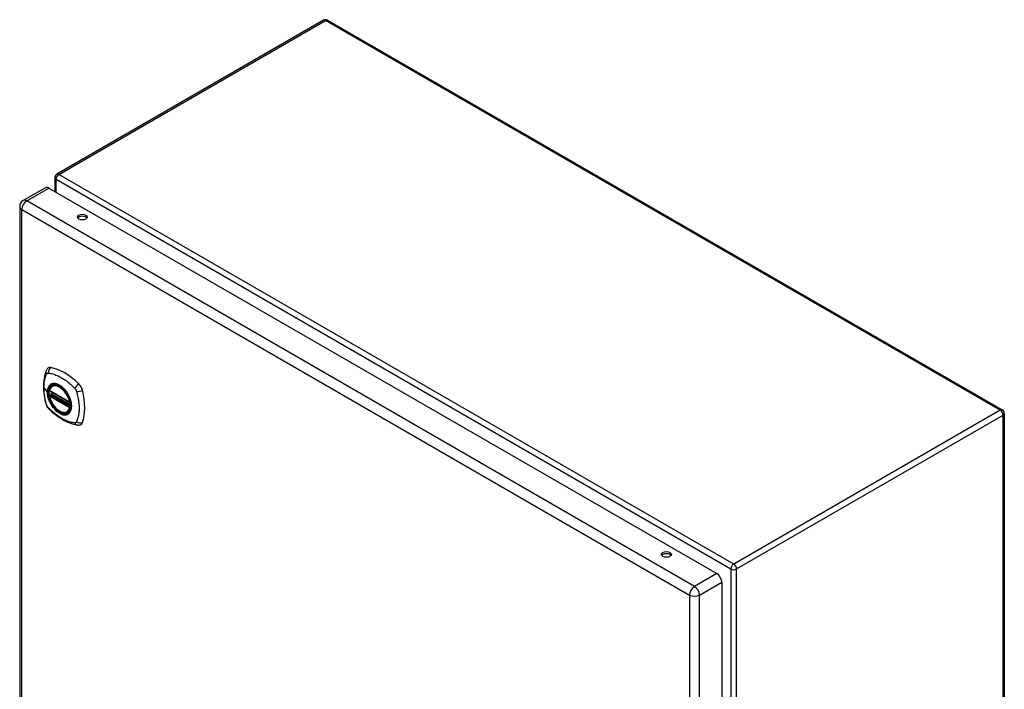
# Model space of a CAD drawing. Header units: inches. Extents: x 14 to 135, y 10 to 87.
# Tile 9 of 9: x 114 to 135, y 53 to 67. Entities that reach past the tile are written whole.
import ezdxf

# ---------------------------------------------------------------- set-up
doc = ezdxf.new("R2010")
doc.units = ezdxf.units.IN
doc.header["$MEASUREMENT"] = 0
doc.layers.add('Visible Edges(ANSI)', color=7, linetype='Continuous', lineweight=25)
doc.layers.add('Visible Tangent Edges(ANSI)', color=7, linetype='Continuous', lineweight=25)

msp = doc.modelspace()

# ---------------------------------------------------------------- linework, layer by layer
at = {"layer": 'Visible Edges(ANSI)'}
for p, q in [((120.664, 67.319), (115.126, 64.121)), ((120.748, 67.319), (134.771, 59.223)), ((115.084, 64.049), (115.084, 63.762)), ((114.887, 63.84), (114.425, 63.573)), ((114.96, 63.833), (128.838, 55.821)), ((114.352, 63.447), (114.352, 47.516)), ((114.977, 59.619), (115.391, 59.38)), ((114.996, 59.543), (114.996, 59.546)), ((115.002, 59.558), (115.043, 59.581)), ((115.033, 59.723), (115.044, 59.729)), ((114.977, 59.524), (114.991, 59.532)), ((115.346, 59.181), (115.357, 59.187)), ((134.813, 59.15), (134.813, 42.957)), ((128.941, 55.642), (128.941, 39.711))]:
    msp.add_line(p, q, dxfattribs=at)
at = {"layer": 'Visible Edges(ANSI)', "flags": 128}
for points in [[(114.9, 60.032), (114.892, 60.011), (114.885, 59.992), (114.88, 59.973), (114.875, 59.954), (114.871, 59.936), (114.867, 59.916), (114.86, 59.876), (114.854, 59.836), (114.85, 59.794), (114.848, 59.752), (114.847, 59.709), (114.847, 59.666), (114.85, 59.622), (114.854, 59.577), (114.859, 59.532), (114.866, 59.487), (114.874, 59.441), (114.884, 59.395), (114.89, 59.372), (114.893, 59.361), (114.896, 59.347)], [(114.938, 60.089), (114.925, 60.075), (114.914, 60.061), (114.906, 60.047), (114.9, 60.032)], [(114.971, 59.632), (114.975, 59.647), (114.981, 59.661), (114.987, 59.674), (114.994, 59.686), (115.003, 59.697), (115.012, 59.707), (115.022, 59.716), (115.033, 59.723)], [(114.991, 59.532), (114.993, 59.534), (114.995, 59.537), (114.996, 59.54), (114.996, 59.543)], [(115.286, 59.643), (115.305, 59.621), (115.322, 59.597), (115.339, 59.573), (115.355, 59.547), (115.369, 59.521), (115.382, 59.494), (115.393, 59.467), (115.403, 59.44)], [(114.896, 59.347), (114.901, 59.333), (114.906, 59.32), (114.912, 59.307), (114.918, 59.295), (114.926, 59.283), (114.934, 59.272), (114.942, 59.261), (114.952, 59.25)], [(115.346, 59.181), (115.335, 59.175), (115.323, 59.171), (115.31, 59.167), (115.297, 59.166), (115.283, 59.165), (115.269, 59.166), (115.255, 59.168), (115.24, 59.172), (115.226, 59.176), (115.211, 59.182), (115.196, 59.189), (115.182, 59.197), (115.167, 59.206), (115.153, 59.216), (115.138, 59.227), (115.124, 59.24), (115.11, 59.253), (115.097, 59.267), (115.084, 59.281), (115.071, 59.297), (115.059, 59.313), (115.047, 59.329), (115.036, 59.346), (115.026, 59.364), (115.016, 59.382), (115.008, 59.4), (114.999, 59.418), (114.992, 59.437), (114.985, 59.456), (114.98, 59.474), (114.975, 59.493), (114.971, 59.511)], [(114.952, 59.25), (114.962, 59.24), (114.971, 59.231), (114.989, 59.215), (115.023, 59.184), (115.058, 59.154), (115.094, 59.126), (115.13, 59.098), (115.167, 59.073), (115.204, 59.049), (115.241, 59.026), (115.278, 59.006), (115.316, 58.987), (115.354, 58.969), (115.392, 58.954), (115.431, 58.94), (115.469, 58.928), (115.507, 58.919), (115.526, 58.914), (115.536, 58.912), (115.547, 58.91)], [(115.547, 58.91), (115.563, 58.909), (115.579, 58.909), (115.597, 58.911), (115.615, 58.915)]]:
    msp.add_lwpolyline(points, dxfattribs=at)
at = {"layer": 'Visible Edges(ANSI)'}
for centre, radius, start, end in [((120.706, 67.246), 0.084, 60, 120), ((115.168, 64.049), 0.084, 120, 180), ((114.498, 63.447), 0.146, 120, 180), ((114.983, 59.629), 0.0118, 166.5554, 240), ((115.008, 59.547), 0.0118, 120, 187.8283), ((114.983, 59.513), 0.0118, 120, 190.611), ((115.397, 59.39), 0.0118, 240, 282.6344), ((134.729, 59.15), 0.084, 0, 60)]:
    msp.add_arc(centre, radius, start, end, dxfattribs=at)
for centre, major_axis, start_param, end_param in [((114.96, 63.714), (-0.073, 0.126), 5.497787, 6.283185), ((115.653, 63.186), (0.102, 0), 0.378178, 2.763414), ((115.036, 59.943), (-0.089, 0.153), 5.825423, 6.408181), ((115.287, 58.946), (-0.64, 1.108), 5.170151, 5.825423), ((115.183, 59.448), (0.157, -0.273), 2.363977, 7.060801), ((115.538, 59.653), (0.089, -0.153), 1.113034, 2.028558), ((114.8, 59.79), (-0.64, 1.108), 3.599355, 4.254627), ((115.538, 59.074), (0.089, -0.153), 6.158189, 6.740947), ((127.792, 56.177), (0.102, 0), 0.378178, 2.763414), ((128.838, 55.702), (0.073, -0.126), 0.785398, 2.356194)]:
    msp.add_ellipse(centre, major_axis=major_axis, ratio=0.57735, start_param=start_param, end_param=end_param, dxfattribs=at)
for centre, major_axis in [((115.653, 63.229), (0.102, 0)), ((115.179, 59.446), (0.16, -0.277)), ((127.792, 56.221), (0.102, 0))]:
    msp.add_ellipse(centre, major_axis=major_axis, ratio=0.57735, dxfattribs=at)
at = {"layer": 'Visible Tangent Edges(ANSI)'}
for p, q in [((115.168, 64.117), (120.706, 67.315)), ((134.729, 59.218), (120.706, 67.315)), ((129.191, 56.021), (115.168, 64.117)), ((115.108, 64.014), (129.132, 55.918)), ((115.108, 63.748), (115.108, 64.014)), ((114.498, 63.566), (114.96, 63.833)), ((128.376, 55.554), (114.498, 63.566)), ((114.395, 63.387), (128.272, 55.375)), ((114.395, 47.457), (114.395, 63.387)), ((114.857, 59.681), (114.926, 59.591)), ((115.388, 59.386), (114.974, 59.625)), ((115.405, 59.31), (115.002, 59.542)), ((115.008, 59.557), (115.046, 59.579)), ((115.405, 59.328), (115.008, 59.557)), ((114.974, 59.509), (115.388, 59.27)), ((114.983, 59.523), (114.994, 59.53)), ((115.397, 59.284), (114.983, 59.523)), ((114.994, 59.53), (115.404, 59.293)), ((115.404, 59.288), (115.397, 59.284)), ((134.729, 59.218), (129.191, 56.021)), ((129.25, 55.918), (134.788, 59.115)), ((134.788, 42.923), (134.788, 59.115)), ((129.132, 55.918), (129.132, 39.725)), ((129.25, 39.725), (129.25, 55.918)), ((128.838, 55.821), (128.376, 55.554)), ((128.479, 55.375), (128.941, 55.642)), ((128.272, 55.375), (128.272, 39.444)), ((128.479, 39.444), (128.479, 55.375))]:
    msp.add_line(p, q, dxfattribs=at)
at = {"layer": 'Visible Tangent Edges(ANSI)', "flags": 128}
for points in [[(114.857, 59.681), (114.857, 59.695), (114.857, 59.708), (114.858, 59.721), (114.858, 59.734), (114.859, 59.747), (114.86, 59.76), (114.861, 59.773), (114.863, 59.785), (114.864, 59.798), (114.866, 59.81), (114.868, 59.822), (114.87, 59.834), (114.872, 59.846), (114.875, 59.857), (114.877, 59.869), (114.88, 59.88), (114.883, 59.891), (114.886, 59.902), (114.889, 59.913), (114.893, 59.924), (114.896, 59.935), (114.9, 59.945), (114.904, 59.955), (114.91, 59.967)], [(114.91, 59.967), (114.911, 59.969), (114.912, 59.97), (114.913, 59.972), (114.914, 59.973), (114.915, 59.975), (114.916, 59.976), (114.918, 59.977), (114.919, 59.979), (114.92, 59.98), (114.922, 59.981), (114.923, 59.982), (114.925, 59.983), (114.926, 59.984), (114.928, 59.984), (114.93, 59.985), (114.931, 59.986), (114.933, 59.986), (114.935, 59.987), (114.937, 59.987), (114.938, 59.987), (114.94, 59.988), (114.942, 59.988), (114.944, 59.988), (114.946, 59.988)], [(114.946, 59.988), (114.97, 59.985), (114.992, 59.981), (115.014, 59.976), (115.037, 59.971), (115.06, 59.964), (115.083, 59.957), (115.106, 59.948), (115.129, 59.939), (115.152, 59.929), (115.175, 59.917), (115.199, 59.905), (115.222, 59.892), (115.245, 59.878), (115.269, 59.864), (115.292, 59.848), (115.315, 59.831), (115.338, 59.814), (115.361, 59.796), (115.383, 59.777), (115.406, 59.758), (115.428, 59.738), (115.45, 59.717), (115.472, 59.696), (115.496, 59.671)], [(114.93, 59.589), (114.93, 59.613), (114.933, 59.635), (114.937, 59.656), (114.943, 59.676), (114.951, 59.694), (114.96, 59.71), (114.971, 59.725), (114.983, 59.737), (114.997, 59.748), (115.012, 59.756), (115.028, 59.762), (115.045, 59.765), (115.064, 59.767), (115.083, 59.766), (115.102, 59.763), (115.122, 59.758), (115.143, 59.751), (115.164, 59.741), (115.185, 59.729), (115.206, 59.716), (115.226, 59.7), (115.247, 59.683), (115.266, 59.664), (115.286, 59.643)], [(115.017, 59.762), (115.015, 59.762), (115.014, 59.761), (115.012, 59.76), (115.011, 59.76), (115.009, 59.759), (115.008, 59.758), (115.007, 59.758), (115.005, 59.757), (115.004, 59.756), (115.002, 59.755), (115.001, 59.755), (115, 59.754), (114.998, 59.753), (114.997, 59.752), (114.995, 59.751), (114.994, 59.751), (114.993, 59.75), (114.991, 59.749), (114.99, 59.748), (114.989, 59.747), (114.987, 59.746), (114.986, 59.745), (114.985, 59.744), (114.984, 59.743)], [(115.339, 59.576), (115.327, 59.593), (115.315, 59.61), (115.303, 59.626), (115.29, 59.641), (115.277, 59.656), (115.263, 59.67), (115.25, 59.683), (115.236, 59.696), (115.222, 59.707), (115.207, 59.718), (115.193, 59.728), (115.178, 59.737), (115.164, 59.745), (115.149, 59.751), (115.135, 59.757), (115.12, 59.762), (115.106, 59.766), (115.092, 59.769), (115.079, 59.77), (115.066, 59.771), (115.053, 59.77), (115.04, 59.769), (115.028, 59.766), (115.017, 59.762)], [(114.91, 59.332), (114.904, 59.351), (114.9, 59.365), (114.896, 59.38), (114.893, 59.395), (114.889, 59.41), (114.886, 59.425), (114.883, 59.439), (114.88, 59.454), (114.877, 59.469), (114.875, 59.484), (114.872, 59.498), (114.87, 59.513), (114.868, 59.527), (114.866, 59.542), (114.864, 59.556), (114.863, 59.57), (114.861, 59.585), (114.86, 59.599), (114.859, 59.613), (114.858, 59.627), (114.858, 59.641), (114.857, 59.654), (114.857, 59.668), (114.857, 59.681)], [(114.984, 59.743), (114.979, 59.739), (114.975, 59.735), (114.97, 59.731), (114.966, 59.726), (114.963, 59.721), (114.959, 59.716), (114.955, 59.711), (114.952, 59.705), (114.949, 59.699), (114.946, 59.693), (114.943, 59.687), (114.941, 59.681), (114.938, 59.674), (114.936, 59.668), (114.934, 59.661), (114.932, 59.654), (114.931, 59.646), (114.929, 59.639), (114.928, 59.631), (114.927, 59.623), (114.927, 59.615), (114.926, 59.607), (114.926, 59.599), (114.926, 59.591)], [(114.926, 59.591), (114.926, 59.582), (114.926, 59.574), (114.927, 59.565), (114.927, 59.556), (114.928, 59.548), (114.93, 59.539), (114.931, 59.529), (114.932, 59.52), (114.934, 59.511), (114.936, 59.502), (114.938, 59.493), (114.941, 59.483), (114.943, 59.474), (114.946, 59.465), (114.949, 59.455), (114.952, 59.446), (114.955, 59.436), (114.959, 59.427), (114.963, 59.418), (114.966, 59.408), (114.97, 59.399), (114.975, 59.39), (114.979, 59.381), (114.984, 59.371)], [(115.403, 59.44), (115.417, 59.392), (115.425, 59.345), (115.428, 59.301), (115.425, 59.259), (115.416, 59.222), (115.402, 59.19), (115.384, 59.164), (115.361, 59.144), (115.333, 59.131), (115.303, 59.124), (115.269, 59.125), (115.234, 59.133), (115.197, 59.148), (115.159, 59.17), (115.123, 59.198), (115.087, 59.231), (115.053, 59.269), (115.023, 59.311), (114.996, 59.356), (114.972, 59.402), (114.954, 59.45), (114.94, 59.498), (114.932, 59.545), (114.93, 59.589)], [(114.996, 59.545), (114.996, 59.545), (114.996, 59.545), (114.996, 59.545), (114.996, 59.544), (114.996, 59.544), (114.996, 59.544), (114.996, 59.544), (114.996, 59.544), (114.996, 59.544), (114.996, 59.544), (114.996, 59.544), (114.996, 59.544), (114.996, 59.544), (114.996, 59.544), (114.996, 59.544), (114.996, 59.544), (114.996, 59.544), (114.996, 59.544), (114.996, 59.544), (114.996, 59.544), (114.996, 59.543), (114.996, 59.543), (114.996, 59.543), (114.996, 59.543)], [(114.999, 59.544), (114.999, 59.544), (114.999, 59.544), (114.999, 59.544), (114.999, 59.544), (114.998, 59.544), (114.998, 59.544), (114.998, 59.544), (114.998, 59.544), (114.998, 59.544), (114.998, 59.545), (114.998, 59.545), (114.997, 59.545), (114.997, 59.545), (114.997, 59.545), (114.997, 59.545), (114.997, 59.545), (114.997, 59.545), (114.997, 59.545), (114.997, 59.545), (114.997, 59.545), (114.997, 59.545), (114.996, 59.545), (114.996, 59.545), (114.996, 59.545)], [(115.002, 59.542), (115.002, 59.543), (115.002, 59.543), (115.002, 59.543), (115.002, 59.543), (115.002, 59.543), (115.002, 59.543), (115.001, 59.543), (115.001, 59.543), (115.001, 59.543), (115.001, 59.543), (115.001, 59.543), (115.001, 59.543), (115.001, 59.543), (115.001, 59.543), (115, 59.543), (115, 59.544), (115, 59.544), (115, 59.544), (115, 59.544), (115, 59.544), (115, 59.544), (115, 59.544), (115, 59.544), (114.999, 59.544)], [(115.372, 59.519), (115.371, 59.521), (115.369, 59.524), (115.368, 59.526), (115.367, 59.529), (115.366, 59.531), (115.364, 59.533), (115.363, 59.536), (115.362, 59.538), (115.36, 59.541), (115.359, 59.543), (115.357, 59.546), (115.356, 59.548), (115.355, 59.55), (115.353, 59.553), (115.352, 59.555), (115.35, 59.558), (115.349, 59.56), (115.348, 59.562), (115.346, 59.565), (115.345, 59.567), (115.343, 59.569), (115.342, 59.572), (115.34, 59.574), (115.339, 59.576)], [(115.496, 59.671), (115.498, 59.668), (115.5, 59.666), (115.502, 59.664), (115.503, 59.661), (115.505, 59.659), (115.507, 59.656), (115.509, 59.654), (115.511, 59.651), (115.512, 59.649), (115.514, 59.646), (115.516, 59.644), (115.517, 59.641), (115.519, 59.638), (115.52, 59.636), (115.522, 59.633), (115.523, 59.63), (115.524, 59.627), (115.525, 59.625), (115.527, 59.622), (115.528, 59.619), (115.529, 59.616), (115.53, 59.613), (115.531, 59.61), (115.532, 59.608)], [(115.532, 59.608), (115.542, 59.575), (115.549, 59.545), (115.556, 59.516), (115.563, 59.486), (115.568, 59.457), (115.573, 59.428), (115.577, 59.399), (115.581, 59.371), (115.584, 59.343), (115.586, 59.315), (115.587, 59.287), (115.587, 59.26), (115.587, 59.233), (115.586, 59.207), (115.584, 59.181), (115.581, 59.156), (115.577, 59.131), (115.573, 59.107), (115.568, 59.083), (115.563, 59.06), (115.556, 59.038), (115.549, 59.016), (115.542, 58.995), (115.532, 58.973)], [(114.984, 59.371), (114.985, 59.369), (114.986, 59.366), (114.987, 59.364), (114.989, 59.362), (114.99, 59.359), (114.991, 59.357), (114.993, 59.354), (114.994, 59.352), (114.995, 59.349), (114.997, 59.347), (114.998, 59.345), (114.999, 59.342), (115.001, 59.34), (115.002, 59.337), (115.004, 59.335), (115.005, 59.333), (115.007, 59.33), (115.008, 59.328), (115.009, 59.325), (115.011, 59.323), (115.012, 59.321), (115.014, 59.318), (115.015, 59.316), (115.017, 59.314)], [(114.991, 59.532), (114.99, 59.531), (114.99, 59.531), (114.99, 59.531), (114.99, 59.531), (114.99, 59.531), (114.99, 59.531), (114.991, 59.531), (114.991, 59.531), (114.991, 59.531), (114.991, 59.531), (114.991, 59.531), (114.991, 59.531), (114.991, 59.531), (114.991, 59.531), (114.991, 59.531), (114.991, 59.531), (114.991, 59.531), (114.992, 59.531), (114.992, 59.531), (114.992, 59.531), (114.992, 59.53), (114.992, 59.53), (114.992, 59.53), (114.993, 59.53)], [(114.991, 59.532), (114.991, 59.532), (114.991, 59.532), (114.991, 59.532), (114.991, 59.532), (114.991, 59.532), (114.991, 59.532), (114.991, 59.532), (114.991, 59.532), (114.991, 59.532), (114.991, 59.532), (114.991, 59.532), (114.991, 59.532), (114.991, 59.532), (114.991, 59.532), (114.991, 59.532), (114.991, 59.532), (114.991, 59.532), (114.991, 59.532), (114.991, 59.532), (114.991, 59.532), (114.991, 59.532), (114.991, 59.532), (114.991, 59.532), (114.991, 59.532)], [(114.993, 59.53), (114.993, 59.53), (114.993, 59.53), (114.993, 59.53), (114.993, 59.53), (114.993, 59.53), (114.993, 59.53), (114.993, 59.53), (114.993, 59.53), (114.993, 59.53), (114.993, 59.53), (114.993, 59.53), (114.993, 59.53), (114.993, 59.53), (114.993, 59.53), (114.994, 59.53), (114.994, 59.53), (114.994, 59.53), (114.994, 59.53), (114.994, 59.53), (114.994, 59.53), (114.994, 59.53), (114.994, 59.53), (114.994, 59.53), (114.994, 59.53)], [(115.372, 59.147), (115.381, 59.155), (115.389, 59.164), (115.397, 59.174), (115.404, 59.185), (115.41, 59.197), (115.415, 59.209), (115.42, 59.223), (115.424, 59.237), (115.427, 59.252), (115.429, 59.267), (115.43, 59.283), (115.43, 59.3), (115.43, 59.317), (115.429, 59.334), (115.427, 59.352), (115.424, 59.37), (115.42, 59.388), (115.415, 59.407), (115.41, 59.426), (115.404, 59.445), (115.397, 59.463), (115.389, 59.482), (115.381, 59.5), (115.372, 59.519)], [(114.925, 59.299), (114.924, 59.3), (114.923, 59.302), (114.923, 59.303), (114.922, 59.304), (114.921, 59.306), (114.921, 59.307), (114.92, 59.309), (114.919, 59.31), (114.918, 59.311), (114.918, 59.313), (114.917, 59.314), (114.917, 59.315), (114.916, 59.317), (114.915, 59.318), (114.915, 59.32), (114.914, 59.321), (114.913, 59.322), (114.913, 59.324), (114.912, 59.325), (114.912, 59.327), (114.911, 59.328), (114.911, 59.329), (114.91, 59.331), (114.91, 59.332)], [(114.946, 59.269), (114.945, 59.27), (114.944, 59.272), (114.943, 59.273), (114.942, 59.274), (114.941, 59.275), (114.94, 59.276), (114.939, 59.277), (114.939, 59.279), (114.938, 59.28), (114.937, 59.281), (114.936, 59.282), (114.935, 59.284), (114.934, 59.285), (114.933, 59.286), (114.932, 59.287), (114.931, 59.289), (114.931, 59.29), (114.93, 59.291), (114.929, 59.292), (114.928, 59.294), (114.927, 59.295), (114.926, 59.296), (114.926, 59.298), (114.925, 59.299)], [(115.496, 58.952), (115.472, 58.955), (115.45, 58.959), (115.428, 58.964), (115.406, 58.97), (115.383, 58.976), (115.361, 58.984), (115.338, 58.992), (115.315, 59.002), (115.292, 59.012), (115.269, 59.024), (115.245, 59.036), (115.222, 59.049), (115.199, 59.063), (115.175, 59.077), (115.152, 59.093), (115.129, 59.109), (115.106, 59.127), (115.083, 59.145), (115.06, 59.163), (115.037, 59.183), (115.014, 59.203), (114.992, 59.223), (114.97, 59.245), (114.946, 59.269)], [(115.017, 59.314), (115.028, 59.297), (115.04, 59.28), (115.053, 59.265), (115.066, 59.249), (115.079, 59.234), (115.092, 59.22), (115.106, 59.207), (115.12, 59.195), (115.135, 59.183), (115.149, 59.173), (115.164, 59.163), (115.178, 59.154), (115.193, 59.146), (115.207, 59.139), (115.222, 59.133), (115.236, 59.128), (115.25, 59.124), (115.264, 59.122), (115.277, 59.12), (115.29, 59.119), (115.303, 59.12), (115.316, 59.122), (115.327, 59.124), (115.339, 59.128)], [(115.339, 59.128), (115.34, 59.129), (115.342, 59.129), (115.343, 59.13), (115.345, 59.13), (115.346, 59.131), (115.348, 59.132), (115.349, 59.132), (115.35, 59.133), (115.352, 59.134), (115.353, 59.135), (115.355, 59.135), (115.356, 59.136), (115.357, 59.137), (115.359, 59.138), (115.36, 59.139), (115.362, 59.14), (115.363, 59.14), (115.364, 59.141), (115.366, 59.142), (115.367, 59.143), (115.368, 59.144), (115.369, 59.145), (115.371, 59.146), (115.372, 59.147)], [(115.532, 58.973), (115.531, 58.971), (115.53, 58.97), (115.529, 58.968), (115.528, 58.967), (115.527, 58.965), (115.526, 58.964), (115.524, 58.963), (115.523, 58.961), (115.522, 58.96), (115.52, 58.959), (115.519, 58.958), (115.517, 58.957), (115.516, 58.956), (115.514, 58.956), (115.512, 58.955), (115.511, 58.954), (115.509, 58.954), (115.507, 58.953), (115.505, 58.953), (115.503, 58.953), (115.502, 58.952), (115.5, 58.952), (115.498, 58.952), (115.496, 58.952)]]:
    msp.add_lwpolyline(points, dxfattribs=at)
at = {"layer": 'Visible Tangent Edges(ANSI)'}
for centre, major_axis, ratio, start_param, end_param in [((120.706, 67.246), (-0.042, 0.0727), 0.57735, 5.497787, 6.283185), ((120.706, 67.246), (0.042, 0.0727), 0.57735, 0, 0.785398), ((115.168, 64.049), (-0.084, 0), 0.57735, 0, 0.785398), ((115.168, 64.049), (0.042, 0.0727), 0.57735, 0.785398, 2.356194), ((115.168, 64.049), (-0.042, 0.0727), 0.57735, 5.497787, 6.283185), ((114.498, 63.447), (-0.146, 0), 0.57735, 0, 0.785398), ((114.498, 63.447), (-0.073, -0.126), 0.57735, 3.926991, 5.497787), ((114.498, 63.447), (-0.073, 0.126), 0.57735, 5.497787, 6.283185), ((115.01, 59.99), (-0.11, 0.042), 0.704518, 0, 0.765179), ((115.037, 60.006), (0.027, 0.115), 0.753705, 0.761071, 1.898341), ((115.182, 59.447), (-0.173, 0.3), 0.57735, 5.055237, 10.652726), ((115.181, 59.447), (-0.151, 0.261), 0.57735, 4.164956, 6.830618), ((115.566, 59.7), (0.0787, 0.088), 0.341266, 1.05898, 2.19625), ((114.93, 59.592), (0.00492, 0), 0.57735, 3.5561, 4.570492), ((114.983, 59.629), (-0.0115, 0.0027), 0.697177, 0, 0.936254), ((114.983, 59.629), (-0.0059, -0.0102), 0.57735, 5.497787, 6.283185), ((114.985, 59.542), (0.0018, -0.0117), 0.983841, 0.332621, 1.648576), ((114.991, 59.541), (0.0039, 0.0112), 0.653911, 3.808835, 5.235416), ((114.994, 59.539), (0.0059, 0.0102), 0.57735, 3.926991, 5.335914), ((115.008, 59.547), (-0.0117, -0.0016), 0.470841, 0, 0.203742), ((115.008, 59.547), (-0.0059, -0.0102), 0.57735, 3.926991, 5.351326), ((115.008, 59.547), (-0.0059, 0.0102), 0.57735, 5.497787, 6.283185), ((115.19, 59.452), (-0.156, 0.271), 0.57735, 6.166197, 6.283185), ((115.593, 59.654), (-0.116, -0.024), 0.341266, 0.945343, 2.082613), ((115.01, 59.379), (-0.114, -0.032), 0.390453, 0, 0.392125), ((114.983, 59.513), (-0.0116, -0.0022), 0.424984, 0, 0.691657), ((114.983, 59.513), (-0.0059, -0.0102), 0.57735, 3.926991, 5.497787), ((115.181, 59.447), (0.151, -0.261), 0.57735, 4.164956, 6.830618), ((114.983, 59.513), (-0.0059, 0.0102), 0.57735, 5.497787, 6.283185), ((115.397, 59.39), (-0.0059, -0.0102), 0.57735, 5.497787, 6.283185), ((115.397, 59.39), (-0.0116, -0.0022), 0.424984, 0.691657, 1.603666), ((115.037, 59.333), (-0.0849, -0.0822), 0.390453, 5.89106, 6.283185), ((115.19, 59.452), (0.156, -0.271), 0.57735, 0, 0.116988), ((115.397, 59.274), (0.0059, 0.0102), 0.57735, 0.785398, 2.356194), ((115.397, 59.274), (0.0115, -0.0027), 0.697177, 4.077847, 5.160757), ((115.397, 59.274), (0.0059, -0.0102), 0.57735, 1.624298, 2.356194), ((134.729, 59.15), (0.042, 0.0727), 0.57735, 0, 0.785398), ((134.729, 59.15), (0.042, -0.0727), 0.57735, 0.785398, 2.356194), ((134.729, 59.15), (0.084, 0), 0.57735, 5.497787, 6.283185), ((115.566, 59.027), (-0.019, -0.117), 0.704518, 5.518007, 6.283185), ((115.593, 59.043), (-0.113, 0.035), 0.753705, 1.243252, 2.380522), ((129.191, 55.952), (-0.042, -0.0727), 0.57735, 3.926991, 5.497787), ((129.191, 55.952), (0.084, 0), 0.57735, 3.926991, 5.497787), ((129.191, 55.952), (0.042, -0.0727), 0.57735, 0.785398, 2.356194), ((128.376, 55.435), (0.073, 0.126), 0.57735, 0.785398, 2.356194), ((128.376, 55.435), (-0.073, 0.126), 0.57735, 3.926991, 5.497787), ((128.376, 55.435), (-0.146, 0), 0.57735, 0.785398, 2.356194)]:
    msp.add_ellipse(centre, major_axis=major_axis, ratio=ratio, start_param=start_param, end_param=end_param, dxfattribs=at)
for centre, major_axis in [((115.182, 59.448), (-0.171, 0.296)), ((115.179, 59.446), (0.163, -0.282)), ((115.179, 59.446), (-0.162, 0.281))]:
    msp.add_ellipse(centre, major_axis=major_axis, ratio=0.57735, dxfattribs=at)

doc.saveas('drawing.dxf')
